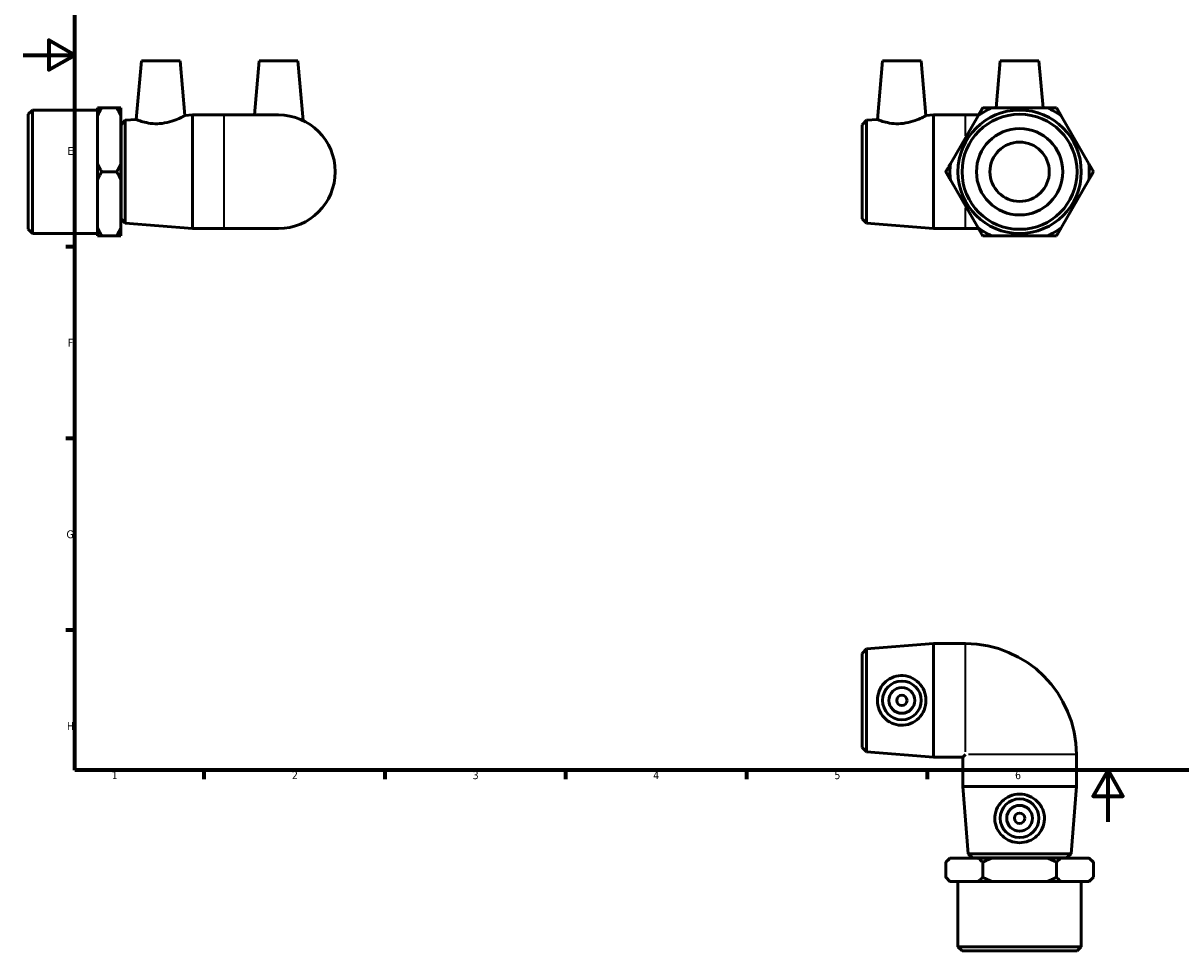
# Model space of a CAD drawing. Header units: millimetres. Extents: x 0 to 897, y -50 to 609.
# Tile 1 of 3: x 0 to 449, y -50 to 309. Entities that reach past the tile are written whole.
import ezdxf

# ---------------------------------------------------------------- set-up
doc = ezdxf.new("R2010")
doc.units = ezdxf.units.MM
for name, color, linetype, lineweight in [('Border (ANSI)', 7, 'Continuous', 70), ('Visible (ANSI)', 7, 'Continuous', 50), ('Visible Narrow (ANSI)', 7, 'Continuous', 35)]:
    doc.layers.add(name, color=color, linetype=linetype, lineweight=lineweight)
doc.styles.add('Note Text (ANSI)', font='tahoma.ttf')

# ---------------------------------------------------------------- blocks, each defined once
blk = doc.blocks.new('Borders Default Border')
at = {"layer": 'Border (ANSI)'}
for p, q in [((20, 222.75), (16.55, 222.75)), ((20, 148.5), (16.55, 148.5)), ((20, 74.25), (16.55, 74.25)), ((70.08, 20), (70.08, 16.55)), ((140.17, 20), (140.17, 16.55)), ((210.25, 20), (210.25, 16.55)), ((280.33, 20), (280.33, 16.55)), ((350.42, 20), (350.42, 16.55))]:
    blk.add_line(p, q, dxfattribs=at)
at = {"layer": 'Border (ANSI)', "flags": 128}
for points in [[(20, 20), (20, 574), (821, 574), (821, 20), (20, 20)], [(0, 297), (20, 297), (10, 302.77), (10, 291.23), (20, 297)], [(420.5, 0), (420.5, 20), (414.73, 10), (426.27, 10), (420.5, 20)]]:
    blk.add_lwpolyline(points, dxfattribs=at)
at = {"layer": 'Border (ANSI)', "color": 230, "true_color": 0xff0080, "char_height": 3.05, "attachment_point": 7, "style": 'Note Text (ANSI)'}
for s, insert in [('E', (17.21, 258.35)), ('F', (17.29, 184.1)), ('G', (16.81, 109.79)), ('H', (16.97, 35.6)), ('1', (34.35, 16.55)), ('2', (104.2, 16.55)), ('3', (174.26, 16.49)), ('4', (244.23, 16.55)), ('5', (314.48, 16.49)), ('6', (384.49, 16.49))]:
    blk.add_mtext(s, dxfattribs=dict(at, insert=insert))

msp = doc.modelspace()

# ---------------------------------------------------------------- linework, layer by layer
at = {"layer": 'Visible (ANSI)'}
for p, q in [((45.809, 294.812), (43.82, 272.078)), ((45.809, 294.812), (60.809, 294.812)), ((60.809, 294.812), (62.666, 273.576)), ((91.459, 294.812), (89.621, 273.812)), ((91.459, 294.812), (106.459, 294.812)), ((106.459, 294.812), (108.486, 271.642)), ((333.089, 294.812), (331.101, 272.078)), ((333.089, 294.812), (348.089, 294.812)), ((348.089, 294.812), (349.947, 273.576)), ((378.739, 294.812), (377.144, 276.58)), ((378.739, 294.812), (393.739, 294.812)), ((393.739, 294.812), (395.335, 276.58)), ((1.959, 274.113), (3.559, 275.713)), ((1.959, 229.51), (1.959, 274.113)), ((3.559, 275.713), (3.559, 227.91)), ((3.559, 275.713), (28.859, 275.713)), ((28.859, 273.504), (28.859, 276.58)), ((30.459, 276.58), (36.259, 276.58)), ((37.859, 276.58), (37.859, 273.504)), ((62.666, 273.576), (65.625, 273.812)), ((65.625, 229.812), (65.625, 273.812)), ((65.625, 273.812), (77.959, 273.812)), ((98.959, 273.812), (77.959, 273.812)), ((349.947, 273.576), (352.906, 273.812)), ((352.906, 229.812), (352.906, 273.812)), ((352.906, 273.812), (365.239, 273.812)), ((370.341, 273.812), (365.239, 273.812)), ((396.988, 276.58), (375.491, 276.58)), ((28.859, 254.887), (28.859, 273.504)), ((37.859, 273.504), (37.859, 254.887)), ((37.959, 270.012), (39.554, 271.738)), ((37.959, 233.612), (37.959, 270.012)), ((39.554, 271.738), (43.82, 272.078)), ((39.554, 271.738), (39.554, 231.885)), ((325.239, 270.012), (326.834, 271.738)), ((325.239, 233.612), (325.239, 270.012)), ((326.834, 271.738), (331.101, 272.078)), ((326.834, 271.738), (326.834, 231.885)), ((370.164, 273.504), (359.415, 254.887)), ((413.064, 254.887), (402.315, 273.504)), ((37.859, 267.812), (37.959, 267.812)), ((28.859, 248.736), (28.859, 254.887)), ((30.459, 251.812), (36.259, 251.812)), ((37.859, 254.887), (37.859, 248.736)), ((28.859, 230.119), (28.859, 248.736)), ((37.859, 248.736), (37.859, 230.119)), ((359.415, 248.736), (370.164, 230.119)), ((402.315, 230.119), (413.064, 248.736)), ((37.859, 235.812), (37.959, 235.812)), ((37.959, 233.612), (39.554, 231.885)), ((325.239, 233.612), (326.834, 231.885)), ((1.959, 229.51), (3.559, 227.91)), ((28.859, 227.043), (28.859, 230.119)), ((37.859, 230.119), (37.859, 227.043)), ((39.554, 231.885), (65.625, 229.812)), ((65.625, 229.812), (77.959, 229.812)), ((77.959, 229.812), (98.959, 229.812)), ((326.834, 231.885), (352.906, 229.812)), ((352.906, 229.812), (365.239, 229.812)), ((365.239, 229.812), (370.341, 229.812)), ((3.559, 227.91), (28.859, 227.91)), ((36.259, 227.043), (30.459, 227.043)), ((375.491, 227.043), (396.988, 227.043)), ((326.834, 66.956), (352.906, 69.029)), ((352.906, 25.029), (352.906, 69.029)), ((352.906, 69.029), (365.239, 69.029)), ((325.239, 65.229), (326.834, 66.956)), ((325.239, 28.829), (325.239, 65.229)), ((326.834, 66.956), (326.834, 27.102)), ((325.239, 28.829), (326.834, 27.102)), ((326.834, 27.102), (352.906, 25.029)), ((352.906, 25.029), (364.239, 25.029)), ((365.239, 26.029), (364.239, 25.029)), ((364.239, 13.695), (364.239, 25.029)), ((408.239, 13.695), (408.239, 26.029)), ((408.239, 13.695), (364.239, 13.695)), ((366.313, -12.376), (364.239, 13.695)), ((406.166, -12.376), (408.239, 13.695)), ((366.313, -12.376), (406.166, -12.376)), ((368.039, -13.971), (366.313, -12.376)), ((404.439, -13.971), (406.166, -12.376)), ((359.239, -14.071), (357.639, -15.671)), ((357.639, -15.671), (357.639, -21.471)), ((359.239, -14.071), (359.415, -14.071)), ((359.415, -14.071), (370.164, -14.071)), ((404.439, -13.971), (368.039, -13.971)), ((370.164, -14.071), (375.491, -14.071)), ((370.239, -14.071), (370.239, -13.971)), ((371.939, -15.671), (371.939, -21.471)), ((375.491, -14.071), (396.988, -14.071)), ((396.988, -14.071), (402.315, -14.071)), ((400.539, -21.471), (400.539, -15.671)), ((402.239, -14.071), (402.239, -13.971)), ((402.315, -14.071), (413.064, -14.071)), ((413.064, -14.071), (413.239, -14.071)), ((413.239, -14.071), (414.839, -15.671)), ((414.839, -21.471), (414.839, -15.671)), ((359.239, -23.071), (357.639, -21.471)), ((413.239, -23.071), (414.839, -21.471)), ((359.415, -23.071), (359.239, -23.071)), ((370.164, -23.071), (359.415, -23.071)), ((362.338, -48.371), (362.338, -23.071)), ((375.491, -23.071), (370.164, -23.071)), ((396.988, -23.071), (375.491, -23.071)), ((402.315, -23.071), (396.988, -23.071)), ((413.064, -23.071), (402.315, -23.071)), ((410.141, -48.371), (410.141, -23.071)), ((413.239, -23.071), (413.064, -23.071)), ((362.338, -48.371), (410.141, -48.371)), ((363.938, -49.971), (362.338, -48.371)), ((408.541, -49.971), (410.141, -48.371)), ((408.541, -49.971), (363.938, -49.971))]:
    msp.add_line(p, q, dxfattribs=at)
for centre, radius in [((386.239, 251.812), 23.901), ((386.239, 251.812), 22.302), ((386.239, 251.812), 16.731), ((386.239, 251.812), 11.5), ((340.589, 47.029), 7.5), ((340.589, 47.029), 5), ((340.589, 47.029), 2), ((386.239, 1.379), 7.5), ((386.239, 1.379), 5), ((386.239, 1.379), 2)]:
    msp.add_circle(centre, radius, dxfattribs=at)
for centre, radius, start, end in [((98.959, 251.812), 22, 270, 90), ((386.239, 251.812), 27, 113.45896, 126.54104), ((386.239, 251.812), 27, 53.45896, 66.54104), ((386.239, 251.812), 27, 173.45896, 186.54104), ((386.239, 251.812), 27, 353.45896, 6.54104), ((386.239, 251.812), 27, 233.45896, 246.54104), ((386.239, 251.812), 27, 293.45896, 306.54104), ((365.239, 26.029), 43, 0, 90)]:
    msp.add_arc(centre, radius, start, end, dxfattribs=at)
for points in [[(28.859, 273.504), (29.545, 274.998), (30.459, 276.58)], [(30.459, 276.58), (29.545, 276.58), (28.859, 276.58)], [(36.259, 276.58), (37.172, 274.998), (37.859, 273.504)], [(37.859, 276.58), (37.172, 276.58), (36.259, 276.58)], [(371.939, 276.58), (371.026, 274.998), (370.164, 273.504)], [(375.491, 276.58), (373.766, 276.58), (371.939, 276.58)], [(400.539, 276.58), (398.713, 276.58), (396.988, 276.58)], [(402.315, 273.504), (401.453, 274.998), (400.539, 276.58)], [(30.459, 251.812), (29.545, 253.394), (28.859, 254.887)], [(28.859, 248.736), (29.545, 250.229), (30.459, 251.812)], [(37.859, 254.887), (37.172, 253.394), (36.259, 251.812)], [(36.259, 251.812), (37.172, 250.229), (37.859, 248.736)], [(359.415, 254.887), (358.553, 253.394), (357.639, 251.812)], [(357.639, 251.812), (358.553, 250.229), (359.415, 248.736)], [(414.839, 251.812), (413.926, 253.394), (413.064, 254.887)], [(413.064, 248.736), (413.926, 250.229), (414.839, 251.812)], [(30.459, 227.043), (29.545, 228.625), (28.859, 230.119)], [(37.859, 230.119), (37.172, 228.625), (36.259, 227.043)], [(370.164, 230.119), (371.026, 228.625), (371.939, 227.043)], [(400.539, 227.043), (401.453, 228.625), (402.315, 230.119)], [(28.859, 227.043), (29.545, 227.043), (30.459, 227.043)], [(36.259, 227.043), (37.172, 227.043), (37.859, 227.043)], [(371.939, 227.043), (373.766, 227.043), (375.491, 227.043)], [(396.988, 227.043), (398.713, 227.043), (400.539, 227.043)], [(357.639, -15.671), (358.553, -14.758), (359.415, -14.071)], [(370.164, -14.071), (371.026, -14.758), (371.939, -15.671)], [(371.939, -15.671), (373.766, -14.758), (375.491, -14.071)], [(396.988, -14.071), (398.713, -14.758), (400.539, -15.671)], [(400.539, -15.671), (401.453, -14.758), (402.315, -14.071)], [(413.064, -14.071), (413.926, -14.758), (414.839, -15.671)], [(359.415, -23.071), (358.553, -22.385), (357.639, -21.471)], [(371.939, -21.471), (371.026, -22.385), (370.164, -23.071)], [(375.491, -23.071), (373.766, -22.385), (371.939, -21.471)], [(400.539, -21.471), (398.713, -22.385), (396.988, -23.071)], [(402.315, -23.071), (401.453, -22.385), (400.539, -21.471)], [(414.839, -21.471), (413.926, -22.385), (413.064, -23.071)]]:
    msp.add_rational_spline(points, [1, 1.00204634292, 1], degree=2, dxfattribs=at)
for points, knots in [([(52.898, 270.464), (51.726, 270.381), (50.491, 270.423), (48.247, 270.71), (47.238, 270.947), (45.652, 271.395), (44.963, 271.638), (44.047, 271.982), (43.82, 272.078), (43.82, 272.078)], [0, 0, 0, 0, 0.3527002, 0.3527002, 0.7054004, 0.7054004, 1.06066, 1.06066, 1.4159196, 1.4159196, 1.4159196, 1.4159196]), ([(62.666, 273.576), (62.666, 273.576), (62.417, 273.441), (61.433, 272.946), (60.7, 272.591), (59.004, 271.875), (57.914, 271.463), (55.498, 270.798), (54.169, 270.554), (52.898, 270.464)], [4.3399809, 4.3399809, 4.3399809, 4.3399809, 4.7116294, 4.7116294, 5.0832779, 5.0832779, 5.4657003, 5.4657003, 5.8481226, 5.8481226, 5.8481226, 5.8481226]), ([(340.179, 270.464), (339.007, 270.381), (337.771, 270.423), (335.528, 270.71), (334.519, 270.947), (332.933, 271.395), (332.244, 271.638), (331.328, 271.982), (331.101, 272.078), (331.101, 272.078)], [0, 0, 0, 0, 0.3527002, 0.3527002, 0.7054004, 0.7054004, 1.06066, 1.06066, 1.4159196, 1.4159196, 1.4159196, 1.4159196]), ([(349.947, 273.576), (349.947, 273.576), (349.698, 273.441), (348.714, 272.946), (347.981, 272.591), (346.285, 271.875), (345.195, 271.463), (342.779, 270.798), (341.45, 270.554), (340.179, 270.464)], [4.3399809, 4.3399809, 4.3399809, 4.3399809, 4.7116294, 4.7116294, 5.0832779, 5.0832779, 5.4657003, 5.4657003, 5.8481226, 5.8481226, 5.8481226, 5.8481226]), ([(340.179, 37.407), (339.007, 37.45), (337.771, 37.734), (335.528, 38.768), (334.519, 39.518), (332.933, 41.206), (332.244, 42.267), (331.328, 44.585), (331.101, 45.845), (331.101, 48.213), (331.328, 49.472), (332.244, 51.791), (332.933, 52.851), (334.519, 54.54), (335.528, 55.289), (337.771, 56.324), (339.007, 56.607), (341.45, 56.696), (342.779, 56.467), (345.195, 55.487), (346.285, 54.738), (347.981, 53.026), (348.714, 51.953), (349.698, 49.575), (349.947, 48.268), (349.947, 45.79), (349.698, 44.483), (348.714, 42.104), (347.981, 41.031), (346.285, 39.32), (345.195, 38.57), (342.779, 37.59), (341.45, 37.361), (340.179, 37.407)], [0, 0, 0, 0, 0.3527002, 0.3527002, 0.7054004, 0.7054004, 1.06066, 1.06066, 1.4159196, 1.4159196, 1.7711792, 1.7711792, 2.1264388, 2.1264388, 2.4791389, 2.4791389, 2.8318391, 2.8318391, 3.2142615, 3.2142615, 3.5966838, 3.5966838, 3.9683323, 3.9683323, 4.3399809, 4.3399809, 4.7116294, 4.7116294, 5.0832779, 5.0832779, 5.4657003, 5.4657003, 5.8481226, 5.8481226, 5.8481226, 5.8481226]), ([(395.861, 0.969), (395.818, -0.203), (395.534, -1.439), (394.5, -3.683), (393.75, -4.692), (392.062, -6.278), (391.001, -6.967), (388.683, -7.883), (387.424, -8.11), (385.055, -8.11), (383.796, -7.883), (381.478, -6.967), (380.417, -6.278), (378.729, -4.692), (377.979, -3.683), (376.945, -1.439), (376.661, -0.203), (376.572, 2.239), (376.801, 3.569), (377.781, 5.985), (378.53, 7.074), (380.242, 8.77), (381.315, 9.503), (383.694, 10.487), (385.001, 10.737), (387.478, 10.737), (388.785, 10.487), (391.164, 9.503), (392.237, 8.77), (393.949, 7.074), (394.698, 5.985), (395.678, 3.569), (395.907, 2.239), (395.861, 0.969)], [0, 0, 0, 0, 0.3527002, 0.3527002, 0.7054004, 0.7054004, 1.06066, 1.06066, 1.4159196, 1.4159196, 1.7711792, 1.7711792, 2.1264388, 2.1264388, 2.4791389, 2.4791389, 2.8318391, 2.8318391, 3.2142615, 3.2142615, 3.5966838, 3.5966838, 3.9683323, 3.9683323, 4.3399809, 4.3399809, 4.7116294, 4.7116294, 5.0832779, 5.0832779, 5.4657003, 5.4657003, 5.8481226, 5.8481226, 5.8481226, 5.8481226])]:
    msp.add_open_spline(points, degree=3, knots=knots, dxfattribs=at)
at = {"layer": 'Visible Narrow (ANSI)'}
for p, q in [((365.239, 265.78), (365.239, 273.788)), ((77.959, 230.082), (77.959, 273.541)), ((365.239, 229.835), (365.239, 237.843)), ((365.239, 27.168), (365.239, 68.808)), ((408.018, 26.029), (366.378, 26.029))]:
    msp.add_line(p, q, dxfattribs=at)

# ---------------------------------------------------------------- block references
msp.add_blockref('Borders Default Border', (0, 0))

doc.saveas('drawing.dxf')
